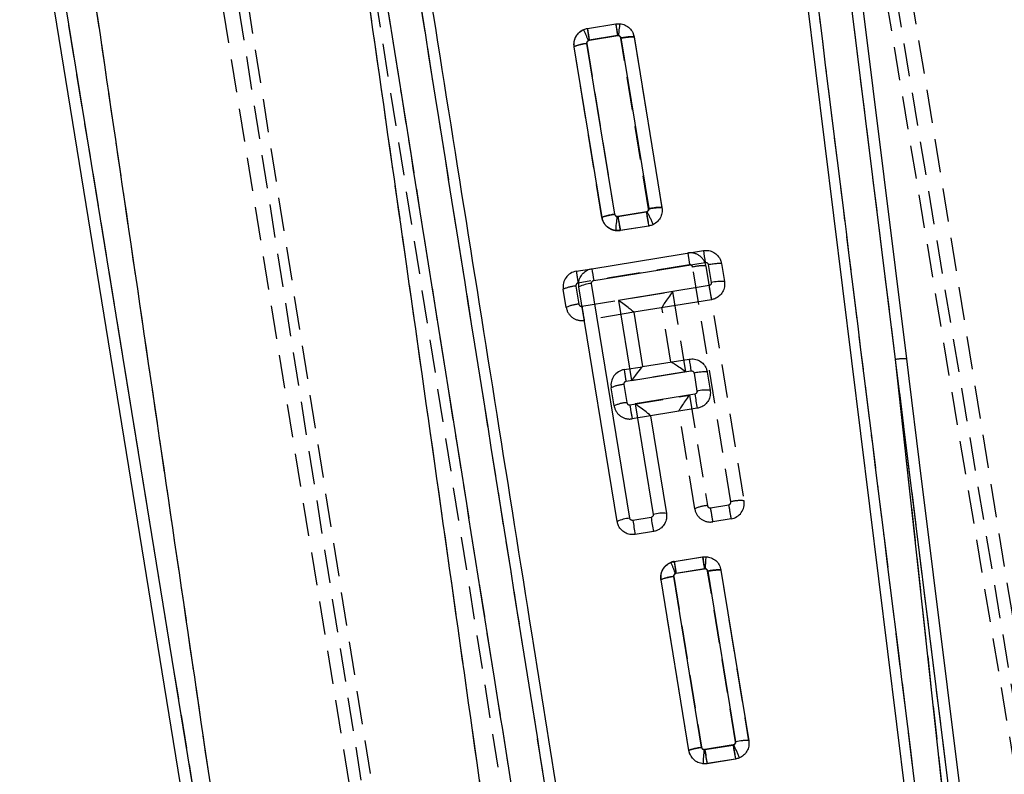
# Model space of a CAD drawing. Extents: x 15 to 185, y 7 to 146.
# Tile 30 of 39: x 82 to 101, y 98 to 112. Entities that reach past the tile are written whole.
import ezdxf

# ---------------------------------------------------------------- set-up
doc = ezdxf.new("R2010")
doc.units = 0
doc.header["$LTSCALE"] = 0.5
doc.linetypes.add('HIDDEN', pattern=[1.905, 1.27, -0.635])
doc.layers.get('0').update_dxf_attribs({"linetype": 'CONTINUOUS'})
doc.styles.add('SLDTEXTSTYLE0', font='TXT', dxfattribs={"width": 0.75})
doc.dimstyles.new('SLDDIMSTYLE0', dxfattribs={"dimtxt": 1.75, "dimasz": 1.651, "dimexe": 0, "dimexo": 0.0625, "dimgap": 0.4375, "dimtad": 1, "dimdec": 0, "dimrnd": 1e-09, "dimzin": 12, "dimtxsty": 'SLDTEXTSTYLE0', "dimsah": 1, "dimcen": 0.09, "dimazin": 3, "dimtfac": 1, "dimtdec": 0, "dimtofl": 0, "dimtmove": 0, "dimatfit": 3, "dimtolj": 1, "dimtzin": 12})

# ---------------------------------------------------------------- blocks, each defined once
blk = doc.blocks.new('_D_5')
at = {"color": 179, "linetype": 'CONTINUOUS'}
for p, q in [((88.311, 146.402), (112.409, 146.402)), ((111.909, 65.858), (111.909, 146.402)), ((96.761, 65.858), (112.409, 65.858))]:
    blk.add_line(p, q, dxfattribs=at)
for points in [[(111.909, 146.402), (111.655, 144.751), (112.163, 144.751)], [(111.909, 65.858), (112.163, 67.509), (111.655, 67.509)]]:
    blk.add_solid(points, dxfattribs=at)
at = {"color": 179, "linetype": 'CONTINUOUS', "insert": (109.653, 101.515, 0.1), "char_height": 1.75, "attachment_point": 1, "rotation": 90, "style": 'SLDTEXTSTYLE0'}
blk.add_mtext('79', dxfattribs=at)

msp = doc.modelspace()

# ---------------------------------------------------------------- linework, layer by layer
at = {"color": 7, "linetype": 'HIDDEN'}
for p, q in [((82.362, 139.0669), (90.7819, 85.8917)), ((90.9861, 85.8839), (82.5301, 139.1815)), ((103.0617, 87.8496), (95.5978, 132.553)), ((103.2529, 87.9218), (95.853, 132.1585)), ((102.5133, 93.5996), (96.6193, 129.8016)), ((83.7883, 127.7126), (89.6823, 91.5106)), ((99.0564, 106.0066), (96.941, 123.0392)), ((88.3856, 117.6731), (92.4584, 92.0362)), ((87.076, 89.1955), (83.0678, 113.8143)), ((93.1817, 112.3205), (93.7228, 112.4087)), ((93.7575, 112.1834), (93.2164, 112.0952)), ((94.3492, 108.8838), (93.82, 112.1378)), ((94.0723, 112.157), (94.0723, 112.157)), ((94.0723, 112.157), (94.6016, 108.9022)), ((93.4604, 108.7171), (92.9312, 111.9719)), ((93.4604, 108.717), (92.9312, 111.9719)), ((93.1723, 112.0335), (93.7015, 108.7789)), ((93.4604, 108.717), (93.4604, 108.7171)), ((93.7637, 108.733), (94.3051, 108.8212)), ((94.3507, 108.553), (93.8096, 108.4648)), ((94.3507, 108.553), (93.8096, 108.4648)), ((92.9705, 107.6911), (93.2668, 107.7393)), ((95.1314, 107.8119), (93.0051, 107.4658)), ((95.9168, 103.2942), (95.1888, 107.7706)), ((95.4412, 107.7893), (96.1692, 103.3129)), ((95.7387, 107.8379), (95.7387, 107.8378)), ((92.9638, 107.4084), (93.02, 107.0629)), ((92.7789, 107.0013), (92.7226, 107.3468)), ((93.0774, 107.0216), (94.8055, 107.303)), ((94.8055, 107.303), (95.0543, 105.773)), ((94.773, 105.9582), (94.6043, 106.9958)), ((94.0651, 106.9068), (93.1232, 106.7534)), ((93.8841, 105.8135), (94.2335, 105.8704)), ((100.4679, 93.0827), (99.0564, 106.0066)), ((100.6213, 93.3952), (99.0564, 106.0066)), ((95.0543, 105.773), (93.9187, 105.5882)), ((95.4679, 105.7675), (95.4679, 105.7674)), ((93.8773, 105.5308), (93.9336, 105.1853)), ((93.6924, 105.1237), (93.6362, 105.4692)), ((93.991, 105.144), (95.1265, 105.3289)), ((95.1265, 105.3289), (95.4692, 103.2213)), ((94.3873, 104.9329), (94.0368, 104.8758)), ((95.2281, 103.1597), (94.9253, 105.0217)), ((95.5266, 103.1799), (95.8755, 103.2368)), ((95.9213, 102.9686), (95.5724, 102.9118)), ((94.7762, 102.1379), (94.8368, 102.1543)), ((94.8368, 102.1543), (95.3779, 102.2425)), ((95.4126, 102.0172), (94.8714, 101.929)), ((96.0043, 98.7177), (95.4751, 101.9716)), ((95.7274, 101.9909), (95.7274, 101.9909)), ((95.7274, 101.9909), (96.2567, 98.7361)), ((95.1155, 98.5508), (94.5863, 101.8056)), ((95.1155, 98.5508), (94.5863, 101.8056)), ((94.8274, 101.8672), (95.3566, 98.6127)), ((96.2567, 98.7361), (96.2567, 98.7361)), ((95.1155, 98.5508), (95.1155, 98.5508)), ((95.4187, 98.5668), (95.96, 98.655)), ((96.0057, 98.3868), (95.4646, 98.2986))]:
    msp.add_line(p, q, dxfattribs=at)
at = {"color": 7, "linetype": 'CONTINUOUS'}
for p, q in [((99.0564, 106.0066), (96.941, 123.0392)), ((96.2116, 122.1557), (99.7303, 93.7727)), ((82.8395, 113.7772), (86.8749, 88.9909)), ((87.076, 89.1955), (83.0678, 113.8143)), ((93.1845, 112.321), (93.7256, 112.409)), ((93.7256, 112.409), (93.8024, 112.4117)), ((93.2199, 112.0958), (93.76, 112.1837)), ((93.8214, 112.1395), (94.352, 108.8847)), ((94.0738, 112.1579), (94.6043, 108.9033)), ((93.4633, 108.7169), (92.9328, 111.9715)), ((93.7045, 108.7784), (93.174, 112.0328)), ((94.3062, 108.8213), (93.766, 108.7334)), ((94.3532, 108.5533), (93.8121, 108.4653)), ((93.8121, 108.4653), (93.7197, 108.4646)), ((93.268, 107.7395), (95.3944, 108.0857)), ((93.3026, 107.5142), (95.4282, 107.8603)), ((95.4863, 107.8192), (95.5426, 107.4736)), ((95.7387, 107.8378), (95.7949, 107.4924)), ((93.7497, 102.919), (93.0201, 107.3952)), ((93.9909, 102.9806), (93.2613, 107.4567)), ((95.5013, 107.4162), (93.7731, 107.1349)), ((93.7731, 107.1349), (94.0225, 105.6051)), ((95.5471, 107.1481), (94.0657, 106.9069)), ((94.0657, 106.9069), (94.2347, 105.8706)), ((94.2347, 105.8706), (95.1236, 106.0153)), ((100.4679, 93.0827), (99.0564, 106.0066)), ((100.6213, 93.3952), (99.0564, 106.0066)), ((94.0225, 105.6051), (95.1574, 105.7898)), ((95.2155, 105.7488), (95.2718, 105.4032)), ((95.4679, 105.7674), (95.5241, 105.4219)), ((95.2305, 105.3458), (94.0949, 105.1609)), ((94.0949, 105.1609), (94.4385, 103.0535)), ((95.2762, 105.0776), (94.3875, 104.9329)), ((94.3875, 104.9329), (94.6908, 103.0723)), ((94.3971, 102.9961), (94.049, 102.9394)), ((94.4429, 102.7279), (94.094, 102.6711)), ((94.8397, 102.1549), (95.3808, 102.2429)), ((95.3808, 102.2429), (95.4434, 102.2465)), ((94.8751, 101.9297), (95.4152, 102.0175)), ((95.4765, 101.9732), (96.0072, 98.7185)), ((95.729, 101.9917), (96.2595, 98.7371)), ((95.1185, 98.5508), (94.588, 101.8053)), ((95.3597, 98.6123), (94.8292, 101.8667)), ((95.9615, 98.6552), (95.4214, 98.5673)), ((96.0085, 98.3872), (95.4674, 98.2992)), ((95.4674, 98.2992), (95.3888, 98.2968))]:
    msp.add_line(p, q, dxfattribs=at)
at = {"color": 7, "linetype": 'CONTINUOUS', "flags": 128}
for points in [[(97.312, 121.7561), (97.3962, 121.0776), (98.1935, 114.652), (99.2642, 106.0168)], [(99.2642, 106.0168), (99.31, 105.6466), (99.5091, 104.0402), (100.3049, 97.6143), (100.8258, 93.4055)]]:
    msp.add_lwpolyline(points, dxfattribs=at)
at = {"color": 7, "linetype": 'HIDDEN', "flags": 128}
for points in [[(94.0557, 112.2142), (94.0723, 112.1571), (94.0723, 112.157), (94.0723, 112.157)], [(95.7181, 102.023), (95.7274, 101.9909), (95.7274, 101.9909), (95.7274, 101.9909)], [(95.1456, 98.4658), (95.1353, 98.482), (95.1155, 98.5507), (95.1155, 98.5508), (95.1155, 98.5508)]]:
    msp.add_lwpolyline(points, dxfattribs=at)
at = {"color": 7, "linetype": 'HIDDEN'}
for centre, radius, start, end in [((89.5771, 110.5546), 3.9383, 22.96603, 26.28584), ((99.7291, 113.214), 6.6081, 187.77106, 189.74771), ((100.6301, 113.3581), 6.9722, 187.82631, 189.69969), ((93.2253, 112.0404), 0.0555, 99.28197, 113.56153), ((93.2271, 111.3155), 0.7201, 94.36574, 114.26856), ((102.0063, 110.0035), 8.3399, 188.76275, 190.6319), ((94.2969, 108.8714), 0.0508, 279.21222, 297.30881), ((102.4784, 110.0738), 8.2687, 188.713, 190.5982), ((91.0115, 107.0754), 3.7434, 23.72558, 27.88496), ((95.1451, 107.7412), 0.3, 9.23675, 99.24709), ((101.6004, 108.9196), 6.5631, 187.72602, 189.71626), ((95.1395, 107.7626), 0.05, 9.23675, 99.24709), ((95.3686, 107.0572), 0.7357, 84.33595, 104.14176), ((93.0187, 107.395), 0.3, 99.24709, 189.24709), ((99.483, 108.5748), 6.5722, 187.72741, 189.71487), ((93.0187, 106.6905), 0.7199, 94.37494, 114.28192), ((93.0131, 107.4164), 0.05, 99.24709, 189.24709), ((93.0749, 106.345), 0.72, 94.37654, 114.28198), ((93.075, 107.0495), 0.3, 189.24709, 279.24709), ((93.0693, 107.071), 0.05, 189.24709, 279.24709), ((101.2978, 108.287), 8.3173, 188.75076, 190.62494), ((99.196, 105.281), 0.739, 84.70563, 100.88847), ((93.9323, 105.5174), 0.3, 99.24709, 189.24709), ((100.3844, 106.6953), 6.5598, 187.72553, 189.71675), ((93.9323, 104.8129), 0.72, 94.3765, 114.28191), ((93.9267, 105.5388), 0.05, 99.24709, 189.24709), ((93.9886, 104.4673), 0.7201, 94.37767, 114.27919), ((93.9885, 105.1719), 0.3, 189.24709, 279.24709), ((93.9829, 105.1934), 0.05, 189.24709, 279.24709), ((102.217, 106.4103), 8.3229, 188.75124, 190.62419), ((95.524, 102.5032), 0.7202, 94.3667, 114.26761), ((95.5186, 103.2293), 0.05, 189.23572, 279.25748), ((95.8674, 103.2862), 0.05, 279.25748, 9.23675), ((104.1095, 104.5059), 8.3313, 188.76206, 190.63311), ((96.0966, 102.5806), 0.7359, 84.33865, 104.14074), ((95.8731, 103.2647), 0.3, 279.25748, 9.23675), ((95.5242, 103.2079), 0.3, 189.23572, 279.25748), ((103.7662, 104.45), 8.3369, 188.76251, 190.63228), ((94.8859, 101.8531), 0.3052, 99.27113, 111.06653), ((89.6611, 99.979), 5.552, 20.52909, 22.88225), ((101.3716, 103.0445), 6.5952, 187.75712, 189.73766), ((102.2821, 103.1914), 6.9691, 187.82573, 189.69998), ((94.8803, 101.8745), 0.0552, 99.27113, 110.98665), ((94.8822, 101.1494), 0.7199, 94.36301, 114.27118), ((103.657, 99.8366), 8.3356, 188.76241, 190.6325), ((95.9517, 98.7056), 0.0513, 279.22984, 294.63831), ((104.1529, 99.9134), 8.289, 188.73175, 190.61234), ((91.6453, 96.6403), 4.7755, 21.74492, 25.00719)]:
    msp.add_arc(centre, radius, start, end, dxfattribs=at)
at = {"color": 7, "linetype": 'CONTINUOUS'}
for centre, radius, start, end in [((100.1567, 113.2727), 6.4888, 187.64929, 189.66234), ((93.769, 112.1278), 0.0566, 85.27646, 99.18764), ((95.7128, 108.37), 1.9953, 169.50881, 177.2825), ((93.758, 108.7821), 0.0493, 261.68445, 279.3268), ((102.1137, 110.0314), 8.448, 188.83843, 190.68365), ((101.7098, 108.9186), 6.3701, 187.51315, 189.56376), ((99.7749, 108.6223), 6.5665, 187.72646, 189.71571), ((93.3162, 106.7388), 0.72, 94.37168, 114.27644), ((103.7261, 108.6823), 8.3217, 188.7512, 190.62448), ((95.7226, 106.7587), 0.7372, 84.36696, 104.13119), ((93.8132, 106.8662), 0.2558, 9.15344, 9.33266), ((94.2191, 105.9614), 0.0922, 279.00953, 279.73466), ((101.4394, 106.848), 6.3705, 187.51113, 189.5616), ((99.196, 105.281), 0.739, 84.70563, 100.88847), ((103.4482, 106.6107), 8.3145, 188.75039, 190.62528), ((95.4516, 104.6896), 0.7359, 84.34242, 104.14208), ((94.5201, 104.9548), 0.1343, 189.00663, 189.3478), ((94.6184, 102.34), 0.7358, 84.35238, 104.15595), ((94.0459, 102.2627), 0.72, 94.38635, 114.2912), ((102.0182, 104.1384), 8.0589, 188.55581, 190.49008), ((102.6082, 104.2584), 8.3075, 188.74006, 190.61653), ((101.8395, 103.1136), 6.5171, 187.67759, 189.6819), ((95.4242, 101.9624), 0.0559, 87.8885, 99.20962), ((97.6303, 98.2693), 2.2417, 172.37065, 179.29771), ((95.4133, 98.6169), 0.0502, 264.45313, 279.29176), ((103.7204, 99.8522), 8.3979, 188.80063, 190.65684)]:
    msp.add_arc(centre, radius, start, end, dxfattribs=at)
at = {"color": 7, "linetype": 'HIDDEN'}
for centre, major_axis, ratio, start_param, end_param in [((94.8111, 107.2815), (0.2064, 0.2866), 0.0483709, 1.5308417, 3.0932499), ((95.0599, 105.7516), (0.2866, -0.2064), 0.0399838, 1.6191391, 3.1016381), ((95.1321, 105.3075), (0.2064, 0.2866), 0.0483709, 1.5308417, 3.0932499)]:
    msp.add_ellipse(centre, major_axis=major_axis, ratio=ratio, start_param=start_param, end_param=end_param, dxfattribs=at)
at = {"color": 7, "linetype": 'CONTINUOUS'}
for centre, major_axis, ratio, start_param, end_param in [((93.7788, 107.1135), (0.2867, -0.2064), 0.0399855, 0.0399721, 1.6191216), ((94.0281, 105.5836), (0.2063, 0.2866), 0.0483726, 0.0483253, 1.5308242), ((94.1005, 105.1395), (0.2867, -0.2064), 0.0399855, 0.0399721, 1.6191216)]:
    msp.add_ellipse(centre, major_axis=major_axis, ratio=ratio, start_param=start_param, end_param=end_param, dxfattribs=at)
for points, knots in [([(96.3632, 122.5239), (96.9651, 117.6789), (98.162, 108.0447), (99.3573, 98.4099), (99.9516, 93.6204)], [0, 0, 0, 0, 0.50289602, 1, 1, 1, 1]), ([(88.5763, 117.7214), (89.5194, 111.7899), (90.8783, 103.2442), (92.238, 94.7004), (92.654, 92.0867)], [0, 0, 0, 0, 0.6940825, 1, 1, 1, 1]), ([(93.2327, 92.5031), (92.5636, 96.7078), (91.2275, 105.1046), (89.8921, 113.5027), (89.2254, 117.6954)], [0, 0, 0, 0, 0.50076, 1, 1, 1, 1]), ([(93.4058, 92.7193), (93.4034, 92.7348), (93.3163, 93.2828), (92.8909, 95.9608), (91.5767, 104.2332), (90.3469, 111.9739), (89.4556, 117.5842)], [0, 0, 0, 0, 0.0018694, 0.0661233, 0.3231392, 1, 1, 1, 1]), ([(92.1303, 90.7676), (91.8871, 92.523), (90.8003, 100.3671), (89.6801, 108.209), (88.8106, 114.296)], [0, 0, 0, 0, 0.2237799, 1, 1, 1, 1]), ([(83.642, 113.9078), (84.5348, 107.8289), (85.734, 99.6633), (86.9277, 91.4996), (87.2328, 89.4133)], [0, 0, 0, 0, 0.7444505, 1, 1, 1, 1]), ([(92.9328, 111.9715), (92.9307, 112.0059), (92.9265, 112.0746), (92.9639, 112.1732), (93.0295, 112.2536), (93.108, 112.3031), (93.1629, 112.316), (93.1845, 112.321)], [0, 0, 0, 0, 0.2155287, 0.4310799, 0.6460527, 0.8607724, 1, 1, 1, 1]), ([(93.1845, 112.321), (93.1849, 112.3177), (93.1856, 112.311), (93.1934, 112.2599), (93.2051, 112.1861), (93.215, 112.1259), (93.2199, 112.0958)], [0, 0, 0, 0, 0.2500009, 0.4999996, 0.7500024, 1, 1, 1, 1]), ([(93.8024, 112.4117), (93.8013, 112.409), (93.799, 112.4037), (93.7928, 112.361), (93.7852, 112.298), (93.7793, 112.2414), (93.7754, 112.2029), (93.7743, 112.1915), (93.7736, 112.1842)], [0, 0, 0, 0, 0.2267232, 0.453442, 0.6801676, 0.9068871, 0.940196, 1, 1, 1, 1]), ([(93.8024, 112.4117), (93.8362, 112.4051), (93.9039, 112.3919), (93.9892, 112.331), (94.0504, 112.2507), (94.0663, 112.1877), (94.0738, 112.1579)], [0, 0, 0, 0, 0.2567927, 0.5135719, 0.770657, 1, 1, 1, 1]), ([(93.174, 112.0328), (93.1737, 112.036), (93.1728, 112.0448), (93.1756, 112.0598), (93.1843, 112.0759), (93.1984, 112.0885), (93.2112, 112.0941), (93.2186, 112.0956), (93.2199, 112.0958)], [0, 0, 0, 0, 0.1101973, 0.3076491, 0.5226949, 0.737677, 0.9549891, 1, 1, 1, 1]), ([(93.7736, 112.1842), (93.7777, 112.1835), (93.7876, 112.1818), (93.8021, 112.1738), (93.8123, 112.1627), (93.8187, 112.1509), (93.8204, 112.1438), (93.8214, 112.1395)], [0, 0, 0, 0, 0.1736905, 0.430912, 0.6882579, 0.8110494, 1, 1, 1, 1]), ([(94.0738, 112.1579), (94.0695, 112.1602), (94.0611, 112.1648), (94.0023, 112.1627), (93.9191, 112.1544), (93.854, 112.1445), (93.8214, 112.1395)], [0, 0, 0, 0, 0.2499981, 0.5, 0.7499991, 1, 1, 1, 1]), ([(93.174, 112.0328), (93.142, 112.0273), (93.0778, 112.0162), (92.9978, 111.9981), (92.9425, 111.9818), (92.9361, 111.975), (92.9328, 111.9716)], [0, 0, 0, 0, 0.2500003, 0.4999996, 0.7499995, 1, 1, 1, 1]), ([(94.352, 108.8847), (94.3523, 108.881), (94.3533, 108.8712), (94.3497, 108.8551), (94.3417, 108.8421), (94.3308, 108.8314), (94.3197, 108.8245), (94.3099, 108.8221), (94.3062, 108.8213)], [0, 0, 0, 0, 0.1289041, 0.3432565, 0.557516, 0.6511435, 0.8703078, 1, 1, 1, 1]), ([(94.6043, 108.9034), (94.6012, 108.9054), (94.5949, 108.9094), (94.5514, 108.909), (94.501, 108.9048), (94.4354, 108.8974), (94.3884, 108.8903), (94.352, 108.8847)], [0, 0, 0, 0, 0.2137714, 0.4275416, 0.6413136, 0.7213759, 1, 1, 1, 1]), ([(94.6043, 108.9033), (94.6065, 108.8689), (94.6108, 108.8001), (94.5734, 108.7014), (94.5079, 108.6209), (94.4295, 108.5713), (94.3747, 108.5584), (94.3532, 108.5533)], [0, 0, 0, 0, 0.2156927, 0.4313996, 0.6466169, 0.8616362, 1, 1, 1, 1]), ([(93.7045, 108.7784), (93.6724, 108.7728), (93.6083, 108.7617), (93.5283, 108.7435), (93.473, 108.7271), (93.4665, 108.7203), (93.4633, 108.7168)], [0, 0, 0, 0, 0.2500006, 0.5000011, 0.7500003, 1, 1, 1, 1]), ([(93.7197, 108.4646), (93.6861, 108.473), (93.619, 108.4898), (93.5366, 108.5554), (93.483, 108.6345), (93.4692, 108.6924), (93.4633, 108.7169)], [0, 0, 0, 0, 0.2679577, 0.5359087, 0.8040804, 1, 1, 1, 1]), ([(93.7508, 108.7333), (93.7447, 108.7348), (93.7324, 108.7379), (93.7175, 108.7498), (93.7079, 108.764), (93.7055, 108.7742), (93.7045, 108.7784)], [0, 0, 0, 0, 0.2716955, 0.5434527, 0.8130584, 1, 1, 1, 1]), ([(94.3062, 108.8213), (94.3076, 108.8133), (94.3119, 108.7879), (94.3209, 108.7349), (94.3326, 108.6663), (94.3435, 108.6038), (94.3512, 108.5614), (94.3525, 108.556), (94.3532, 108.5533)], [0, 0, 0, 0, 0.0588605, 0.18713, 0.3903544, 0.5935677, 0.7967846, 1, 1, 1, 1]), ([(95.3944, 108.0857), (95.4283, 108.0878), (95.4962, 108.0919), (95.5935, 108.055), (95.6728, 107.9904), (95.7214, 107.913), (95.7339, 107.859), (95.7387, 107.8378)], [0, 0, 0, 0, 0.2151343, 0.4302474, 0.6458414, 0.8615956, 1, 1, 1, 1]), ([(93.0201, 107.3952), (93.018, 107.429), (93.0137, 107.4966), (93.0504, 107.5937), (93.1148, 107.6728), (93.1922, 107.7218), (93.2465, 107.7345), (93.268, 107.7395)], [0, 0, 0, 0, 0.2151516, 0.4303249, 0.6449912, 0.8594039, 1, 1, 1, 1]), ([(95.4282, 107.8603), (95.434, 107.8606), (95.4456, 107.8613), (95.4622, 107.855), (95.4756, 107.8441), (95.4836, 107.8312), (95.4856, 107.8225), (95.4863, 107.8192)], [0, 0, 0, 0, 0.2188624, 0.4377142, 0.656595, 0.8727252, 1, 1, 1, 1]), ([(95.4863, 107.8192), (95.5189, 107.8242), (95.5841, 107.8342), (95.6672, 107.8425), (95.726, 107.8447), (95.7345, 107.8402), (95.7387, 107.8379)], [0, 0, 0, 0, 0.2500006, 0.5000015, 0.749999, 1, 1, 1, 1]), ([(93.2613, 107.4567), (93.2609, 107.4601), (93.26, 107.4691), (93.2635, 107.4838), (93.2727, 107.4985), (93.2863, 107.5096), (93.2972, 107.5127), (93.3026, 107.5142)], [0, 0, 0, 0, 0.131224, 0.3466958, 0.5660284, 0.7885574, 1, 1, 1, 1]), ([(95.5426, 107.4736), (95.5429, 107.4703), (95.5438, 107.4613), (95.5404, 107.4466), (95.5312, 107.4319), (95.5176, 107.4208), (95.5066, 107.4177), (95.5013, 107.4162)], [0, 0, 0, 0, 0.129815, 0.3453942, 0.5651824, 0.7883319, 1, 1, 1, 1]), ([(95.7949, 107.4924), (95.7971, 107.4586), (95.8014, 107.391), (95.7647, 107.2939), (95.7003, 107.2148), (95.6228, 107.1658), (95.5686, 107.1531), (95.5471, 107.1481)], [0, 0, 0, 0, 0.21510366, 0.43022653, 0.64489498, 0.85940334, 1, 1, 1, 1]), ([(95.1236, 106.0153), (95.1575, 106.0173), (95.2254, 106.0215), (95.3227, 105.9845), (95.4019, 105.92), (95.4506, 105.8426), (95.463, 105.7885), (95.4679, 105.7674)], [0, 0, 0, 0, 0.2151295, 0.4302341, 0.6457937, 0.8615076, 1, 1, 1, 1]), ([(95.1574, 105.7898), (95.1632, 105.7902), (95.1748, 105.7909), (95.1914, 105.7846), (95.2048, 105.7737), (95.2128, 105.7608), (95.2148, 105.752), (95.2155, 105.7488)], [0, 0, 0, 0, 0.2189413, 0.4378698, 0.656663, 0.8726599, 1, 1, 1, 1]), ([(95.4679, 105.7675), (95.4637, 105.7697), (95.4552, 105.7743), (95.3964, 105.7721), (95.3133, 105.7637), (95.2481, 105.7538), (95.2155, 105.7488)], [0, 0, 0, 0, 0.2500008, 0.5000019, 0.7500009, 1, 1, 1, 1]), ([(95.2718, 105.4032), (95.2721, 105.3999), (95.273, 105.3909), (95.2696, 105.3762), (95.2604, 105.3615), (95.2468, 105.3504), (95.2358, 105.3473), (95.2305, 105.3458)], [0, 0, 0, 0, 0.1301975, 0.3457955, 0.5654874, 0.7884539, 1, 1, 1, 1]), ([(95.5241, 105.4219), (95.5263, 105.3881), (95.5305, 105.3205), (95.4938, 105.2235), (95.4295, 105.1443), (95.352, 105.0954), (95.2977, 105.0827), (95.2762, 105.0776)], [0, 0, 0, 0, 0.215115, 0.4302461, 0.6449528, 0.8594987, 1, 1, 1, 1]), ([(94.4385, 103.0535), (94.4388, 103.0501), (94.4397, 103.0411), (94.4363, 103.0264), (94.4271, 103.0117), (94.4135, 103.0006), (94.4025, 102.9976), (94.3971, 102.9961)], [0, 0, 0, 0, 0.1305103, 0.3462001, 0.5658301, 0.7885282, 1, 1, 1, 1]), ([(94.6908, 103.0723), (94.693, 103.0384), (94.6973, 102.9708), (94.6605, 102.8738), (94.5962, 102.7946), (94.5187, 102.7456), (94.4644, 102.7329), (94.4429, 102.7279)], [0, 0, 0, 0, 0.21508918, 0.43020145, 0.64490699, 0.85944611, 1, 1, 1, 1]), ([(94.094, 102.6711), (94.06, 102.6691), (93.9921, 102.665), (93.8949, 102.7019), (93.8157, 102.7664), (93.767, 102.8438), (93.7546, 102.8978), (93.7497, 102.919)], [0, 0, 0, 0, 0.2151113, 0.4302026, 0.6457072, 0.8614229, 1, 1, 1, 1]), ([(94.049, 102.9394), (94.045, 102.9391), (94.0354, 102.9382), (94.0203, 102.9421), (94.006, 102.9512), (93.9952, 102.9644), (93.9923, 102.9752), (93.9909, 102.9806)], [0, 0, 0, 0, 0.14911608, 0.36567016, 0.57846016, 0.78856937, 1, 1, 1, 1]), ([(94.588, 101.8053), (94.5859, 101.8397), (94.5816, 101.9085), (94.6191, 102.0071), (94.6847, 102.0875), (94.7632, 102.137), (94.8181, 102.1498), (94.8397, 102.1549)], [0, 0, 0, 0, 0.21552437, 0.43107521, 0.64622078, 0.8611841, 1, 1, 1, 1]), ([(94.8397, 102.1549), (94.84, 102.1516), (94.8407, 102.1449), (94.8486, 102.0937), (94.8603, 102.02), (94.8701, 101.9598), (94.8751, 101.9297)], [0, 0, 0, 0, 0.2499994, 0.4999985, 0.7499959, 1, 1, 1, 1]), ([(95.4434, 102.2465), (95.4426, 102.2438), (95.4408, 102.2383), (95.4368, 102.1954), (95.4324, 102.1321), (95.4292, 102.0756), (95.4272, 102.0371), (95.4266, 102.0258), (95.4262, 102.0182)], [0, 0, 0, 0, 0.2269228, 0.4538461, 0.6807718, 0.9076906, 0.9383225, 1, 1, 1, 1]), ([(95.4434, 102.2465), (95.4775, 102.2415), (95.5457, 102.2315), (95.6337, 102.1747), (95.7018, 102.0936), (95.7198, 102.026), (95.729, 101.9917)], [0, 0, 0, 0, 0.2478748, 0.4957298, 0.7438402, 1, 1, 1, 1]), ([(94.8292, 101.8667), (94.8289, 101.8699), (94.8279, 101.8786), (94.8307, 101.8936), (94.8395, 101.9097), (94.8535, 101.9224), (94.8664, 101.928), (94.8738, 101.9294), (94.8751, 101.9297)], [0, 0, 0, 0, 0.1095574, 0.306824, 0.5222251, 0.7374965, 0.9552201, 1, 1, 1, 1]), ([(95.4262, 102.0182), (95.4302, 102.0177), (95.4401, 102.0165), (95.4549, 102.0094), (95.4669, 101.9976), (95.474, 101.985), (95.4757, 101.9769), (95.4765, 101.9732)], [0, 0, 0, 0, 0.162784, 0.4111605, 0.6596966, 0.845627, 1, 1, 1, 1]), ([(95.729, 101.9917), (95.7247, 101.994), (95.7163, 101.9985), (95.6575, 101.9965), (95.5743, 101.9881), (95.5091, 101.9782), (95.4765, 101.9732)], [0, 0, 0, 0, 0.2499987, 0.4999978, 0.749999, 1, 1, 1, 1]), ([(94.8292, 101.8667), (94.7971, 101.8612), (94.733, 101.8501), (94.653, 101.8319), (94.5977, 101.8156), (94.5912, 101.8088), (94.588, 101.8054)], [0, 0, 0, 0, 0.25000013, 0.49999923, 0.74999973, 1, 1, 1, 1]), ([(96.0072, 98.7185), (96.0075, 98.7148), (96.0085, 98.705), (96.0049, 98.689), (95.9969, 98.676), (95.9861, 98.6653), (95.975, 98.6584), (95.9652, 98.6561), (95.9615, 98.6552)], [0, 0, 0, 0, 0.1283311, 0.3428068, 0.557202, 0.6505329, 0.8699241, 1, 1, 1, 1]), ([(96.2595, 98.7372), (96.2564, 98.7392), (96.2501, 98.7432), (96.2057, 98.7428), (96.1274, 98.7364), (96.0524, 98.7252), (96.0072, 98.7185)], [0, 0, 0, 0, 0.2142391, 0.42848, 0.6555481, 1, 1, 1, 1]), ([(96.2595, 98.7371), (96.2617, 98.7027), (96.266, 98.6339), (96.2286, 98.5352), (96.1631, 98.4547), (96.0847, 98.4052), (96.0299, 98.3923), (96.0085, 98.3872)], [0, 0, 0, 0, 0.2156647, 0.4313427, 0.6467339, 0.8620196, 1, 1, 1, 1]), ([(95.3597, 98.6123), (95.3276, 98.6067), (95.2634, 98.5956), (95.1835, 98.5774), (95.1281, 98.561), (95.1217, 98.5542), (95.1185, 98.5508)], [0, 0, 0, 0, 0.2499991, 0.4999988, 0.749999, 1, 1, 1, 1]), ([(95.3888, 98.2968), (95.3549, 98.3036), (95.2871, 98.3173), (95.2019, 98.3789), (95.1416, 98.4592), (95.1258, 98.5217), (95.1185, 98.5508)], [0, 0, 0, 0, 0.2581743, 0.5163386, 0.7746809, 1, 1, 1, 1]), ([(95.4084, 98.5669), (95.4022, 98.5682), (95.3899, 98.5706), (95.3744, 98.5818), (95.3637, 98.5962), (95.3609, 98.6073), (95.3597, 98.6123)], [0, 0, 0, 0, 0.2620475, 0.5241635, 0.7840612, 1, 1, 1, 1]), ([(95.9615, 98.6552), (95.9629, 98.6472), (95.9672, 98.6218), (95.9762, 98.5688), (95.9879, 98.5002), (95.9988, 98.4377), (96.0065, 98.3953), (96.0078, 98.3899), (96.0085, 98.3872)], [0, 0, 0, 0, 0.058816, 0.1871313, 0.390348, 0.5935688, 0.7967822, 1, 1, 1, 1])]:
    msp.add_open_spline(points, degree=3, knots=knots, dxfattribs=at)
at = {"color": 7, "linetype": 'HIDDEN'}
for points, knots in [([(96.3632, 122.5239), (96.9651, 117.6789), (98.162, 108.0447), (99.3573, 98.4099), (99.9516, 93.6204)], [0, 0, 0, 0, 0.50289602, 1, 1, 1, 1]), ([(88.5763, 117.7214), (89.5194, 111.7899), (90.8783, 103.2442), (92.238, 94.7004), (92.654, 92.0867)], [0, 0, 0, 0, 0.6940825, 1, 1, 1, 1]), ([(93.2327, 92.5031), (92.5636, 96.7078), (91.2275, 105.1046), (89.8921, 113.5027), (89.2254, 117.6954)], [0, 0, 0, 0, 0.50076, 1, 1, 1, 1]), ([(92.1303, 90.7676), (91.8871, 92.523), (90.8003, 100.3671), (89.6801, 108.209), (88.8106, 114.296)], [0, 0, 0, 0, 0.2237799, 1, 1, 1, 1]), ([(83.642, 113.9078), (84.5348, 107.8289), (85.734, 99.6633), (86.9277, 91.4996), (87.2328, 89.4133)], [0, 0, 0, 0, 0.7444505, 1, 1, 1, 1]), ([(92.9312, 111.9719), (92.9312, 111.9719), (92.9254, 112.0055), (92.9263, 112.0759), (92.9621, 112.1752), (93.0266, 112.2521), (93.0811, 112.2877), (93.1081, 112.2987), (93.1081, 112.2987)], [0, 0, 0, 0, 0.0001519, 0.2568803, 0.5186362, 0.7804921, 0.999851, 1, 1, 1, 1]), ([(93.7228, 112.4087), (93.7228, 112.4087), (93.7534, 112.4144), (93.7848, 112.4112), (93.8161, 112.408)], [0, 0, 0, 0, 0.0006499, 1, 1, 1, 1]), ([(93.2032, 112.0913), (93.1987, 112.0888), (93.1889, 112.0835), (93.1779, 112.0696), (93.1711, 112.052), (93.1719, 112.0396), (93.1723, 112.0335)], [0, 0, 0, 0, 0.2146894, 0.4735068, 0.737134, 1, 1, 1, 1]), ([(93.82, 112.1378), (93.819, 112.142), (93.8165, 112.1523), (93.8072, 112.1665), (93.7928, 112.178), (93.7755, 112.1845), (93.7635, 112.1837), (93.7575, 112.1834)], [0, 0, 0, 0, 0.1523335, 0.3699897, 0.5824307, 0.7911496, 1, 1, 1, 1]), ([(93.82, 112.1378), (93.8526, 112.1428), (93.9178, 112.1529), (94.0009, 112.1614), (94.0597, 112.1637), (94.0681, 112.1593), (94.0723, 112.157)], [0, 0, 0, 0, 0.25000041, 0.50000073, 0.74999989, 1, 1, 1, 1]), ([(94.3202, 108.8262), (94.3254, 108.8294), (94.3356, 108.8359), (94.3457, 108.8514), (94.3505, 108.868), (94.3496, 108.8789), (94.3492, 108.8838)], [0, 0, 0, 0, 0.2617159, 0.5233442, 0.7880038, 1, 1, 1, 1]), ([(94.3492, 108.8838), (94.366, 108.8864), (94.4126, 108.8937), (94.4837, 108.9025), (94.5486, 108.9078), (94.5923, 108.9082), (94.5985, 108.9042), (94.6016, 108.9022)], [0, 0, 0, 0, 0.12954381, 0.35923319, 0.57282307, 0.78641208, 1, 1, 1, 1]), ([(93.4604, 108.7171), (93.4627, 108.72), (93.4674, 108.7257), (93.5089, 108.7392), (93.5717, 108.7546), (93.6404, 108.7685), (93.6855, 108.7762), (93.7015, 108.7789)], [0, 0, 0, 0, 0.2158674, 0.4317369, 0.6476047, 0.8745828, 1, 1, 1, 1]), ([(93.8096, 108.4648), (93.8096, 108.4648), (93.7758, 108.4606), (93.707, 108.4595), (93.6102, 108.4949), (93.5301, 108.5588), (93.4804, 108.6374), (93.4643, 108.6935), (93.4604, 108.717), (93.4604, 108.717)], [0, 0, 0, 0, 0.0001262, 0.214495, 0.4253632, 0.6361631, 0.8496491, 0.999881, 1, 1, 1, 1]), ([(93.7015, 108.7789), (93.7025, 108.7747), (93.705, 108.7644), (93.7143, 108.7501), (93.7287, 108.7385), (93.7459, 108.732), (93.7579, 108.7326), (93.7637, 108.733)], [0, 0, 0, 0, 0.152543, 0.3711897, 0.5849357, 0.7952835, 1, 1, 1, 1]), ([(94.5863, 101.8056), (94.5863, 101.8057), (94.581, 101.8393), (94.5812, 101.9097), (94.6173, 102.0088), (94.6844, 102.0901), (94.7449, 102.1253), (94.7762, 102.1379), (94.7762, 102.1379)], [0, 0, 0, 0, 0.0001464, 0.24828055, 0.50099006, 0.75406038, 0.99985396, 1, 1, 1, 1]), ([(95.3779, 102.2425), (95.3779, 102.2425), (95.4065, 102.2461), (95.4355, 102.244), (95.4644, 102.2419)], [0, 0, 0, 0, 0.000694, 1, 1, 1, 1]), ([(94.8606, 101.9261), (94.8553, 101.9234), (94.8445, 101.918), (94.833, 101.9034), (94.8263, 101.8858), (94.8271, 101.8734), (94.8274, 101.8672)], [0, 0, 0, 0, 0.24044, 0.4907961, 0.7456423, 1, 1, 1, 1]), ([(95.4751, 101.9716), (95.4741, 101.9759), (95.4716, 101.9861), (95.4623, 102.0004), (95.4479, 102.0118), (95.4306, 102.0183), (95.4186, 102.0176), (95.4126, 102.0172)], [0, 0, 0, 0, 0.1526725, 0.3701697, 0.5824536, 0.7911598, 1, 1, 1, 1]), ([(95.4751, 101.9716), (95.5077, 101.9767), (95.5729, 101.9867), (95.656, 101.9952), (95.7148, 101.9975), (95.7232, 101.9931), (95.7274, 101.9909)], [0, 0, 0, 0, 0.24999862, 0.50000102, 0.74999897, 1, 1, 1, 1]), ([(95.9731, 98.659), (95.9784, 98.662), (95.9889, 98.668), (95.9996, 98.683), (96.0055, 98.7001), (96.0047, 98.7119), (96.0043, 98.7177)], [0, 0, 0, 0, 0.2522463, 0.5044219, 0.7594177, 1, 1, 1, 1]), ([(95.1155, 98.5508), (95.1178, 98.5537), (95.1225, 98.5595), (95.164, 98.573), (95.227, 98.5885), (95.2958, 98.6024), (95.3409, 98.61), (95.3566, 98.6127)], [0, 0, 0, 0, 0.2158742, 0.4317475, 0.6476223, 0.8768015, 1, 1, 1, 1]), ([(95.3566, 98.6127), (95.3576, 98.6085), (95.3601, 98.5982), (95.3694, 98.5839), (95.3838, 98.5724), (95.401, 98.5659), (95.4129, 98.5665), (95.4187, 98.5668)], [0, 0, 0, 0, 0.1527866, 0.3712885, 0.5849157, 0.7953356, 1, 1, 1, 1]), ([(95.4646, 98.2986), (95.4645, 98.2986), (95.4365, 98.2934), (95.4078, 98.2964), (95.3791, 98.2995)], [0, 0, 0, 0, 0.0007093, 1, 1, 1, 1])]:
    msp.add_open_spline(points, degree=3, knots=knots, dxfattribs=at)

# ---------------------------------------------------------------- dimensions: what is measured, and where the dimension line sits
at = {"color": 179, "linetype": 'CONTINUOUS'}
dim = msp.add_linear_dim(base=(111.9093, 146.4023), p1=(96.2611, 65.8576), p2=(87.8112, 146.4023), angle=90, dimstyle='SLDDIMSTYLE0', dxfattribs=at)
dim.commit()
dim.dimension.update_dxf_attribs({"geometry": '_D_5', "text_midpoint": (111.9093, 103.5192), "dimtype": 160})

doc.saveas('drawing.dxf')
